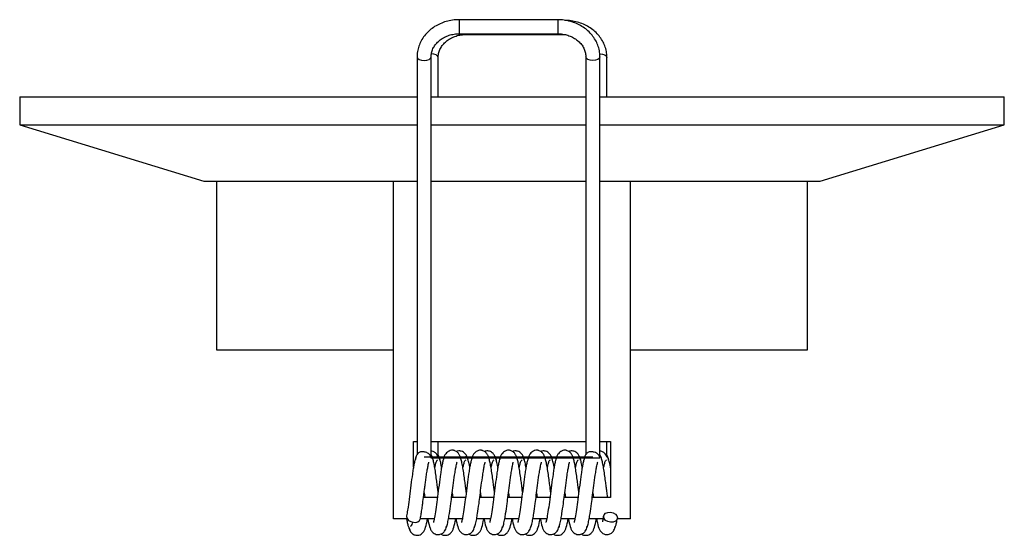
# Paper-space layout '_Posterior' of a CAD drawing. Header units: millimetres. Extents: x 27.4 to 97.4, y 7.3 to 44.
import ezdxf

# ---------------------------------------------------------------- set-up
doc = ezdxf.new("R2010")
doc.units = ezdxf.units.MM

psp = doc.layouts.new('_Posterior')

# ---------------------------------------------------------------- linework, layer by layer
at = {"color": 7, "linetype": 'Continuous', "lineweight": 25}
for p, q in [((65.691, 44.021), (58.691, 44.021)), ((58.691, 44.021), (58.691, 43.021)), ((65.691, 44.021), (65.691, 43.021)), ((58.691, 43.021), (65.691, 43.021)), ((59.189, 42.972), (59.189, 43.021)), ((59.189, 42.972), (66.189, 42.972)), ((55.691, 41.378), (55.691, 13.078)), ((56.691, 12.931), (56.691, 41.378)), ((57.189, 38.531), (57.189, 41.329)), ((67.691, 41.378), (67.691, 13.078)), ((68.691, 12.931), (68.691, 41.378)), ((69.189, 38.531), (69.189, 41.329)), ((27.44, 38.531), (27.44, 36.531)), ((27.44, 38.531), (55.691, 38.531)), ((56.691, 38.531), (67.691, 38.531)), ((68.691, 38.531), (97.44, 38.531)), ((97.44, 36.531), (97.44, 38.531)), ((27.44, 36.531), (40.523, 32.531)), ((27.44, 36.531), (55.691, 36.531)), ((56.691, 36.531), (67.691, 36.531)), ((68.691, 36.531), (97.44, 36.531)), ((84.357, 32.531), (97.44, 36.531)), ((40.523, 32.531), (55.691, 32.531)), ((41.44, 32.531), (41.44, 20.531)), ((54.026, 8.531), (54.026, 32.531)), ((56.691, 32.531), (67.691, 32.531)), ((68.691, 32.531), (84.357, 32.531)), ((70.854, 8.531), (70.854, 32.531)), ((83.44, 20.531), (83.44, 32.531)), ((41.44, 20.531), (54.026, 20.531)), ((70.854, 20.531), (83.44, 20.531)), ((55.44, 12.205), (55.44, 14.031)), ((55.44, 14.031), (55.691, 14.031)), ((56.691, 14.031), (67.691, 14.031)), ((57.189, 12.96), (57.189, 14.031)), ((68.691, 14.031), (69.44, 14.031)), ((69.189, 12.96), (69.189, 14.031)), ((69.44, 14.031), (69.44, 10.031)), ((56.689, 12.873), (56.681, 12.849)), ((68.681, 12.849), (68.689, 12.873)), ((57.133, 10.031), (56.144, 10.031)), ((56.19, 10.368), (56.233, 10.031)), ((59.138, 10.031), (58.139, 10.031)), ((58.19, 10.367), (58.233, 10.031)), ((61.136, 10.031), (60.143, 10.031)), ((60.19, 10.367), (60.233, 10.031)), ((63.14, 10.031), (62.147, 10.031)), ((62.19, 10.367), (62.233, 10.031)), ((65.143, 10.031), (64.147, 10.031)), ((64.19, 10.367), (64.233, 10.031)), ((67.141, 10.031), (66.152, 10.031)), ((66.19, 10.367), (66.233, 10.031)), ((69.44, 10.031), (68.157, 10.031)), ((68.19, 10.367), (68.233, 10.031)), ((54.985, 8.531), (54.026, 8.531)), ((54.944, 8.531), (54.948, 8.494)), ((56.902, 8.531), (55.93, 8.531)), ((58.907, 8.531), (57.927, 8.531)), ((60.912, 8.531), (59.926, 8.531)), ((62.912, 8.531), (61.929, 8.531)), ((64.916, 8.531), (63.932, 8.531)), ((66.92, 8.531), (65.931, 8.531)), ((68.921, 8.531), (67.935, 8.531)), ((70.854, 8.531), (69.942, 8.531))]:
    psp.add_line(p, q, dxfattribs=at)
at = {"color": 7, "linetype": 'Continuous'}
for p, q in [((68.191, 12.899), (56.191, 12.899)), ((56.689, 12.85), (68.689, 12.85))]:
    psp.add_line(p, q, dxfattribs=at)
at = {"color": 7, "linetype": 'Continuous', "lineweight": 25, "flags": 128}
for points in [[(55.691, 41.378), (55.729, 41.279), (55.838, 41.196), (56, 41.14), (56.191, 41.12), (56.382, 41.14), (56.545, 41.196), (56.653, 41.279), (56.691, 41.376)], [(57.189, 41.329), (57.151, 41.427), (57.043, 41.511), (56.88, 41.567), (56.689, 41.586)], [(68.691, 41.378), (68.653, 41.279), (68.545, 41.196), (68.382, 41.14), (68.191, 41.12), (68, 41.14), (67.838, 41.196), (67.729, 41.279), (67.691, 41.376)], [(68.689, 41.586), (68.88, 41.567), (69.043, 41.511), (69.151, 41.427), (69.189, 41.329)], [(54.949, 8.724), (54.944, 8.676), (54.982, 8.537), (55.089, 8.413), (55.25, 8.321), (55.44, 8.277)], [(69.44, 8.277), (69.25, 8.321), (69.089, 8.413), (68.982, 8.537), (68.944, 8.676), (68.982, 8.808), (69.089, 8.913), (69.25, 8.975), (69.44, 8.985), (69.63, 8.941), (69.791, 8.849), (69.898, 8.725), (69.936, 8.586), (69.898, 8.454), (69.791, 8.349), (69.63, 8.287), (69.44, 8.277)]]:
    psp.add_lwpolyline(points, dxfattribs=at)
at = {"color": 7, "linetype": 'Continuous', "lineweight": 25}
psp.add_arc((55.539, 8.682), 0.417, 256.21091, 340.6936, dxfattribs=at)
for points, knots in [([(58.691, 44.021), (58.606, 44.019), (58.368, 44.014), (57.98, 43.956), (57.541, 43.831), (57.129, 43.647), (56.752, 43.41), (56.421, 43.124), (56.144, 42.796), (55.928, 42.435), (55.778, 42.049), (55.702, 41.693), (55.694, 41.468), (55.691, 41.378)], [0, 0, 0, 0, 0.05482, 0.153263, 0.251851, 0.350465, 0.449018, 0.547381, 0.645394, 0.742892, 0.839762, 0.935994, 1, 1, 1, 1]), ([(68.691, 41.378), (68.689, 41.457), (68.682, 41.67), (68.615, 42.014), (68.473, 42.396), (68.267, 42.753), (68.003, 43.08), (67.685, 43.368), (67.321, 43.61), (66.919, 43.802), (66.487, 43.936), (66.074, 44.01), (65.806, 44.017), (65.691, 44.021)], [0, 0, 0, 0, 0.056425, 0.15174, 0.24709, 0.342687, 0.438729, 0.535305, 0.632404, 0.72995, 0.827841, 0.925988, 1, 1, 1, 1]), ([(69.189, 41.329), (69.187, 41.408), (69.18, 41.621), (69.112, 41.965), (68.971, 42.346), (68.765, 42.704), (68.501, 43.031), (68.183, 43.319), (67.819, 43.561), (67.417, 43.752), (66.985, 43.887), (66.571, 43.96), (66.304, 43.968), (66.189, 43.972)], [0, 0, 0, 0, 0.056425, 0.15174, 0.24709, 0.342687, 0.438729, 0.535305, 0.632404, 0.72995, 0.827841, 0.925988, 1, 1, 1, 1]), ([(56.691, 41.378), (56.692, 41.423), (56.697, 41.57), (56.752, 41.816), (56.885, 42.103), (57.081, 42.366), (57.333, 42.594), (57.63, 42.78), (57.963, 42.917), (58.32, 43.004), (58.567, 43.015), (58.691, 43.021)], [0, 0, 0, 0, 0.054924, 0.177619, 0.29956, 0.419497, 0.537455, 0.653976, 0.769602, 0.884705, 1, 1, 1, 1]), ([(57.189, 41.329), (57.19, 41.374), (57.195, 41.521), (57.25, 41.767), (57.383, 42.054), (57.579, 42.317), (57.831, 42.545), (58.128, 42.731), (58.461, 42.868), (58.818, 42.955), (59.065, 42.966), (59.189, 42.972)], [0, 0, 0, 0, 0.054924, 0.177619, 0.29956, 0.419497, 0.537455, 0.653976, 0.769602, 0.884705, 1, 1, 1, 1]), ([(65.691, 43.021), (65.751, 43.02), (65.934, 43.015), (66.236, 42.968), (66.579, 42.859), (66.892, 42.701), (67.164, 42.5), (67.386, 42.264), (67.553, 42), (67.657, 41.72), (67.689, 41.509), (67.691, 41.396), (67.691, 41.378)], [0, 0, 0, 0, 0.056236, 0.170596, 0.284954, 0.399282, 0.513772, 0.628776, 0.744834, 0.862614, 0.978454, 1, 1, 1, 1]), ([(57.184, 12.955), (57.186, 12.939), (57.188, 12.92), (57.184, 12.908), (57.183, 12.908), (57.181, 12.912), (57.176, 12.933), (57.154, 13.014), (57.084, 13.144), (56.935, 13.268), (56.791, 13.329), (56.711, 13.329), (56.691, 13.329)], [0, 0, 0, 0, 0.1135964, 0.1294456, 0.1396797, 0.1499967, 0.1653645, 0.2383365, 0.4801067, 0.722878, 0.932517, 1, 1, 1, 1]), ([(59.19, 10.428), (59.188, 10.442), (59.172, 10.566), (59.139, 10.828), (59.088, 11.235), (59.023, 11.69), (58.955, 12.128), (58.888, 12.5), (58.816, 12.788), (58.746, 12.989), (58.655, 13.161), (58.528, 13.294), (58.395, 13.362), (58.306, 13.388), (58.209, 13.402), (58.11, 13.397), (57.936, 13.346), (57.754, 13.199), (57.615, 12.973), (57.584, 12.815), (57.568, 12.733)], [0, 0, 0, 0, 0.00706, 0.065969, 0.138255, 0.22562, 0.323891, 0.414825, 0.498294, 0.57312, 0.637827, 0.693793, 0.722507, 0.737409, 0.753513, 0.78368, 0.834259, 0.906811, 0.951322, 1, 1, 1, 1]), ([(59.312, 12.684), (59.298, 12.756), (59.272, 12.894), (59.165, 13.102), (59.014, 13.255), (58.864, 13.327), (58.715, 13.354), (58.591, 13.349), (58.518, 13.318), (58.492, 13.306)], [0, 0, 0, 0, 0.1599001, 0.306575, 0.5468408, 0.7103123, 0.7995939, 0.9261666, 1, 1, 1, 1]), ([(61.19, 10.428), (61.188, 10.442), (61.172, 10.566), (61.139, 10.828), (61.088, 11.235), (61.023, 11.69), (60.955, 12.128), (60.888, 12.5), (60.816, 12.788), (60.746, 12.989), (60.655, 13.161), (60.528, 13.294), (60.395, 13.362), (60.306, 13.388), (60.209, 13.402), (60.11, 13.397), (59.936, 13.346), (59.754, 13.199), (59.615, 12.973), (59.584, 12.815), (59.568, 12.733)], [0, 0, 0, 0, 0.00706, 0.065969, 0.138255, 0.22562, 0.323891, 0.414825, 0.498294, 0.57312, 0.637827, 0.693793, 0.722507, 0.737409, 0.753513, 0.78368, 0.834259, 0.906811, 0.951322, 1, 1, 1, 1]), ([(61.312, 12.684), (61.298, 12.756), (61.272, 12.894), (61.165, 13.102), (61.014, 13.255), (60.864, 13.327), (60.715, 13.354), (60.591, 13.349), (60.518, 13.318), (60.492, 13.306)], [0, 0, 0, 0, 0.1599, 0.306575, 0.546841, 0.710312, 0.799594, 0.926167, 1, 1, 1, 1]), ([(63.19, 10.428), (63.188, 10.442), (63.172, 10.566), (63.139, 10.828), (63.088, 11.235), (63.023, 11.69), (62.955, 12.128), (62.888, 12.5), (62.816, 12.788), (62.746, 12.989), (62.655, 13.161), (62.528, 13.294), (62.395, 13.362), (62.306, 13.388), (62.209, 13.402), (62.11, 13.397), (61.936, 13.346), (61.754, 13.199), (61.615, 12.973), (61.584, 12.815), (61.568, 12.733)], [0, 0, 0, 0, 0.00706, 0.065969, 0.138255, 0.22562, 0.323891, 0.414825, 0.498294, 0.57312, 0.637827, 0.693793, 0.722507, 0.737409, 0.753513, 0.78368, 0.834259, 0.906811, 0.951322, 1, 1, 1, 1]), ([(63.312, 12.684), (63.298, 12.756), (63.272, 12.894), (63.165, 13.102), (63.014, 13.255), (62.864, 13.327), (62.715, 13.354), (62.591, 13.349), (62.518, 13.318), (62.492, 13.306)], [0, 0, 0, 0, 0.1599, 0.306575, 0.546841, 0.710312, 0.799594, 0.926167, 1, 1, 1, 1]), ([(65.19, 10.428), (65.188, 10.442), (65.172, 10.566), (65.139, 10.828), (65.088, 11.235), (65.023, 11.69), (64.955, 12.128), (64.888, 12.5), (64.816, 12.788), (64.746, 12.989), (64.655, 13.161), (64.528, 13.294), (64.395, 13.362), (64.306, 13.388), (64.209, 13.402), (64.11, 13.397), (63.936, 13.346), (63.754, 13.199), (63.615, 12.973), (63.584, 12.815), (63.568, 12.733)], [0, 0, 0, 0, 0.00706, 0.065969, 0.138255, 0.22562, 0.323891, 0.414825, 0.498294, 0.57312, 0.637827, 0.693793, 0.722507, 0.737409, 0.753513, 0.78368, 0.834259, 0.906811, 0.951322, 1, 1, 1, 1]), ([(65.312, 12.684), (65.298, 12.756), (65.272, 12.894), (65.165, 13.102), (65.014, 13.255), (64.864, 13.327), (64.715, 13.354), (64.591, 13.349), (64.518, 13.318), (64.492, 13.306)], [0, 0, 0, 0, 0.1599, 0.306575, 0.546841, 0.710312, 0.799594, 0.926167, 1, 1, 1, 1]), ([(67.19, 10.428), (67.188, 10.442), (67.172, 10.566), (67.139, 10.828), (67.088, 11.235), (67.023, 11.69), (66.955, 12.128), (66.888, 12.5), (66.816, 12.788), (66.746, 12.989), (66.655, 13.161), (66.528, 13.294), (66.395, 13.362), (66.306, 13.388), (66.209, 13.402), (66.11, 13.397), (65.936, 13.346), (65.754, 13.199), (65.615, 12.973), (65.584, 12.815), (65.568, 12.733)], [0, 0, 0, 0, 0.00706, 0.065969, 0.138255, 0.22562, 0.323891, 0.414825, 0.498294, 0.57312, 0.637827, 0.693793, 0.722507, 0.737409, 0.753513, 0.78368, 0.834259, 0.906811, 0.951322, 1, 1, 1, 1]), ([(67.312, 12.684), (67.298, 12.756), (67.272, 12.894), (67.165, 13.102), (67.014, 13.255), (66.864, 13.327), (66.715, 13.354), (66.591, 13.349), (66.518, 13.318), (66.492, 13.306)], [0, 0, 0, 0, 0.1599, 0.306575, 0.546841, 0.710312, 0.799594, 0.926167, 1, 1, 1, 1]), ([(69.184, 12.955), (69.186, 12.939), (69.188, 12.92), (69.184, 12.908), (69.183, 12.908), (69.181, 12.912), (69.176, 12.933), (69.154, 13.014), (69.084, 13.144), (68.935, 13.268), (68.791, 13.329), (68.711, 13.329), (68.691, 13.329)], [0, 0, 0, 0, 0.113645, 0.129477, 0.139701, 0.150009, 0.165376, 0.238357, 0.480123, 0.72289, 0.932524, 1, 1, 1, 1]), ([(55.61, 12.895), (55.602, 12.88), (55.575, 12.828), (55.531, 12.659), (55.473, 12.397), (55.415, 12.076), (55.342, 11.6), (55.253, 10.931), (55.148, 10.101), (55.059, 9.42), (54.991, 8.972), (54.959, 8.787), (54.948, 8.724)], [0, 0, 0, 0, 0.032569, 0.119866, 0.20669, 0.292657, 0.376458, 0.53904, 0.696744, 0.84884, 0.948133, 1, 1, 1, 1]), ([(55.801, 13.208), (55.778, 13.191), (55.708, 13.139), (55.616, 12.97), (55.585, 12.814), (55.568, 12.733)], [0, 0, 0, 0, 0.185461, 0.574525, 1, 1, 1, 1]), ([(56.681, 12.849), (56.682, 12.851), (56.682, 12.857), (56.682, 12.868), (56.679, 12.895), (56.657, 12.981), (56.594, 13.091), (56.451, 13.197), (56.322, 13.252), (56.187, 13.282), (56.077, 13.291), (55.967, 13.285), (55.864, 13.263), (55.819, 13.232), (55.796, 13.216)], [0, 0, 0, 0, 0.005252, 0.010499, 0.024794, 0.089988, 0.352358, 0.475431, 0.599758, 0.670869, 0.742306, 0.807945, 0.897428, 1, 1, 1, 1]), ([(56.691, 12.931), (56.691, 12.931), (56.692, 12.918), (56.69, 12.899), (56.689, 12.879), (56.689, 12.873)], [0, 0, 0, 0, 0.035439, 0.703894, 1, 1, 1, 1]), ([(57.19, 10.428), (57.188, 10.442), (57.172, 10.566), (57.139, 10.828), (57.088, 11.235), (57.024, 11.69), (56.955, 12.128), (56.889, 12.5), (56.814, 12.788), (56.764, 12.958), (56.707, 13.051), (56.691, 13.077)], [0, 0, 0, 0, 0.011706, 0.109391, 0.229257, 0.374127, 0.537082, 0.687869, 0.82628, 0.950357, 1, 1, 1, 1]), ([(57.61, 12.895), (57.602, 12.88), (57.575, 12.828), (57.531, 12.659), (57.473, 12.397), (57.415, 12.076), (57.342, 11.6), (57.253, 10.93), (57.148, 10.101), (57.049, 9.339), (56.968, 8.824), (56.915, 8.54), (56.887, 8.414), (56.872, 8.357), (56.865, 8.33), (56.856, 8.29), (56.847, 8.263), (56.858, 8.269), (56.858, 8.269)], [0, 0, 0, 0, 0.026539, 0.097676, 0.168426, 0.238478, 0.306766, 0.43925, 0.567758, 0.691697, 0.811561, 0.862193, 0.895913, 0.916598, 0.931391, 0.945426, 0.999356, 1, 1, 1, 1]), ([(56.952, 12.134), (56.972, 12.233), (57.018, 12.456), (57.092, 12.68), (57.143, 12.711), (57.17, 12.728)], [0, 0, 0, 0, 0.2750219, 0.6235199, 1, 1, 1, 1]), ([(57.436, 12.182), (57.435, 12.191), (57.405, 12.371), (57.347, 12.624), (57.267, 12.903), (57.212, 12.939), (57.186, 12.956)], [0, 0, 0, 0, 0.017322, 0.349736, 0.695374, 1, 1, 1, 1]), ([(57.312, 12.684), (57.299, 12.757), (57.275, 12.888), (57.216, 12.994), (57.189, 13.041)], [0, 0, 0, 0, 0.553653, 1, 1, 1, 1]), ([(59.61, 12.895), (59.602, 12.88), (59.575, 12.828), (59.531, 12.659), (59.473, 12.397), (59.415, 12.076), (59.342, 11.6), (59.253, 10.93), (59.148, 10.101), (59.049, 9.339), (58.968, 8.824), (58.915, 8.54), (58.887, 8.414), (58.872, 8.357), (58.865, 8.33), (58.856, 8.29), (58.847, 8.263), (58.858, 8.269), (58.858, 8.269)], [0, 0, 0, 0, 0.0265394, 0.0976759, 0.1684263, 0.2384783, 0.3067661, 0.4392497, 0.5677581, 0.6916974, 0.8115611, 0.8621928, 0.8959134, 0.9165978, 0.9313915, 0.9454257, 0.999356, 1, 1, 1, 1]), ([(58.952, 12.134), (58.972, 12.233), (59.018, 12.456), (59.092, 12.68), (59.143, 12.711), (59.17, 12.728)], [0, 0, 0, 0, 0.275022, 0.62352, 1, 1, 1, 1]), ([(59.436, 12.182), (59.435, 12.191), (59.405, 12.371), (59.347, 12.625), (59.262, 12.916), (59.201, 12.953), (59.17, 12.973)], [0, 0, 0, 0, 0.016308, 0.329248, 0.654639, 1, 1, 1, 1]), ([(61.61, 12.895), (61.602, 12.88), (61.575, 12.828), (61.531, 12.659), (61.473, 12.397), (61.415, 12.076), (61.342, 11.6), (61.253, 10.93), (61.148, 10.101), (61.049, 9.339), (60.968, 8.824), (60.915, 8.54), (60.887, 8.414), (60.872, 8.357), (60.865, 8.33), (60.856, 8.29), (60.847, 8.263), (60.858, 8.269), (60.858, 8.269)], [0, 0, 0, 0, 0.026539, 0.097676, 0.168426, 0.238478, 0.306766, 0.43925, 0.567758, 0.691697, 0.811561, 0.862193, 0.895913, 0.916598, 0.931391, 0.945426, 0.999356, 1, 1, 1, 1]), ([(60.952, 12.134), (60.972, 12.233), (61.018, 12.456), (61.092, 12.68), (61.143, 12.711), (61.17, 12.728)], [0, 0, 0, 0, 0.275022, 0.62352, 1, 1, 1, 1]), ([(61.436, 12.182), (61.435, 12.191), (61.405, 12.371), (61.347, 12.625), (61.262, 12.916), (61.201, 12.953), (61.17, 12.973)], [0, 0, 0, 0, 0.016308, 0.329248, 0.654639, 1, 1, 1, 1]), ([(63.61, 12.895), (63.602, 12.88), (63.575, 12.828), (63.531, 12.659), (63.473, 12.397), (63.415, 12.076), (63.342, 11.6), (63.253, 10.93), (63.148, 10.101), (63.049, 9.339), (62.968, 8.824), (62.915, 8.54), (62.887, 8.414), (62.872, 8.357), (62.865, 8.33), (62.856, 8.29), (62.847, 8.263), (62.858, 8.269), (62.858, 8.269)], [0, 0, 0, 0, 0.0265394, 0.0976759, 0.1684263, 0.2384783, 0.3067661, 0.4392497, 0.5677581, 0.6916974, 0.8115611, 0.8621928, 0.8959134, 0.9165978, 0.9313915, 0.9454257, 0.999356, 1, 1, 1, 1]), ([(62.952, 12.134), (62.972, 12.233), (63.018, 12.456), (63.092, 12.68), (63.143, 12.711), (63.17, 12.728)], [0, 0, 0, 0, 0.275022, 0.62352, 1, 1, 1, 1]), ([(63.436, 12.182), (63.435, 12.191), (63.405, 12.371), (63.347, 12.625), (63.262, 12.916), (63.201, 12.953), (63.17, 12.973)], [0, 0, 0, 0, 0.016308, 0.329248, 0.654639, 1, 1, 1, 1]), ([(65.61, 12.895), (65.602, 12.88), (65.575, 12.828), (65.531, 12.659), (65.473, 12.397), (65.415, 12.076), (65.342, 11.6), (65.253, 10.93), (65.148, 10.101), (65.049, 9.339), (64.968, 8.824), (64.915, 8.54), (64.887, 8.414), (64.872, 8.357), (64.865, 8.33), (64.856, 8.29), (64.847, 8.263), (64.858, 8.269), (64.858, 8.269)], [0, 0, 0, 0, 0.026539, 0.097676, 0.168426, 0.238478, 0.306766, 0.43925, 0.567758, 0.691697, 0.811561, 0.862193, 0.895913, 0.916598, 0.931391, 0.945426, 0.999356, 1, 1, 1, 1]), ([(64.952, 12.134), (64.972, 12.233), (65.018, 12.456), (65.092, 12.68), (65.143, 12.711), (65.17, 12.728)], [0, 0, 0, 0, 0.275022, 0.62352, 1, 1, 1, 1]), ([(65.436, 12.182), (65.435, 12.191), (65.405, 12.371), (65.347, 12.625), (65.262, 12.916), (65.201, 12.953), (65.17, 12.973)], [0, 0, 0, 0, 0.016308, 0.329248, 0.654639, 1, 1, 1, 1]), ([(67.61, 12.895), (67.602, 12.88), (67.575, 12.828), (67.531, 12.659), (67.473, 12.397), (67.415, 12.076), (67.342, 11.6), (67.253, 10.93), (67.148, 10.101), (67.049, 9.339), (66.968, 8.824), (66.915, 8.54), (66.887, 8.414), (66.872, 8.357), (66.865, 8.33), (66.856, 8.29), (66.847, 8.263), (66.858, 8.269), (66.858, 8.269)], [0, 0, 0, 0, 0.026539, 0.097676, 0.168426, 0.238478, 0.306766, 0.43925, 0.567758, 0.691697, 0.811561, 0.862193, 0.895913, 0.916598, 0.931391, 0.945426, 0.999356, 1, 1, 1, 1]), ([(66.952, 12.134), (66.972, 12.233), (67.018, 12.456), (67.092, 12.68), (67.143, 12.711), (67.17, 12.728)], [0, 0, 0, 0, 0.2750219, 0.6235199, 1, 1, 1, 1]), ([(67.436, 12.182), (67.435, 12.191), (67.405, 12.371), (67.347, 12.625), (67.262, 12.916), (67.201, 12.953), (67.17, 12.973)], [0, 0, 0, 0, 0.016308, 0.329248, 0.654639, 1, 1, 1, 1]), ([(67.801, 13.208), (67.778, 13.191), (67.708, 13.139), (67.616, 12.97), (67.585, 12.814), (67.568, 12.733)], [0, 0, 0, 0, 0.185453, 0.574521, 1, 1, 1, 1]), ([(68.681, 12.849), (68.682, 12.851), (68.682, 12.857), (68.682, 12.868), (68.679, 12.896), (68.657, 12.981), (68.594, 13.092), (68.451, 13.197), (68.322, 13.252), (68.187, 13.282), (68.077, 13.291), (67.967, 13.285), (67.864, 13.263), (67.819, 13.232), (67.796, 13.216)], [0, 0, 0, 0, 0.005254, 0.010504, 0.024805, 0.090023, 0.352494, 0.47547, 0.599698, 0.670819, 0.742266, 0.807907, 0.897375, 1, 1, 1, 1]), ([(68.691, 12.931), (68.691, 12.931), (68.692, 12.918), (68.69, 12.899), (68.689, 12.879), (68.689, 12.873)], [0, 0, 0, 0, 0.035334, 0.703916, 1, 1, 1, 1]), ([(69.241, 10.031), (69.238, 10.053), (69.22, 10.194), (69.186, 10.457), (69.139, 10.828), (69.088, 11.235), (69.024, 11.69), (68.955, 12.128), (68.889, 12.5), (68.814, 12.788), (68.764, 12.958), (68.707, 13.051), (68.691, 13.077)], [0, 0, 0, 0, 0.017965, 0.115332, 0.202774, 0.310072, 0.439752, 0.585621, 0.720598, 0.844496, 0.955563, 1, 1, 1, 1]), ([(68.952, 12.134), (68.972, 12.233), (69.018, 12.456), (69.092, 12.68), (69.143, 12.711), (69.17, 12.728)], [0, 0, 0, 0, 0.2750219, 0.6235199, 1, 1, 1, 1]), ([(69.44, 12.157), (69.437, 12.175), (69.407, 12.363), (69.347, 12.625), (69.267, 12.902), (69.212, 12.939), (69.186, 12.956)], [0, 0, 0, 0, 0.03298, 0.360098, 0.700229, 1, 1, 1, 1]), ([(69.312, 12.684), (69.299, 12.757), (69.275, 12.888), (69.216, 12.994), (69.189, 13.041)], [0, 0, 0, 0, 0.553654, 1, 1, 1, 1]), ([(55.932, 8.544), (55.951, 8.657), (55.988, 8.876), (56.043, 9.245), (56.103, 9.68), (56.159, 10.127), (56.214, 10.557), (56.26, 10.912), (56.308, 11.268), (56.36, 11.649), (56.417, 12.007), (56.472, 12.288), (56.509, 12.462), (56.536, 12.548), (56.533, 12.55), (56.532, 12.551)], [0, 0, 0, 0, 0.0880797, 0.1718714, 0.2450754, 0.3590053, 0.4342038, 0.495669, 0.5686769, 0.6521868, 0.7452745, 0.8325762, 0.9105741, 0.9803568, 1, 1, 1, 1]), ([(57.748, 7.881), (57.753, 7.885), (57.786, 7.911), (57.847, 8.121), (57.922, 8.468), (58.003, 8.968), (58.086, 9.538), (58.171, 10.231), (58.263, 10.933), (58.345, 11.552), (58.417, 12.007), (58.472, 12.288), (58.509, 12.462), (58.536, 12.548), (58.533, 12.55), (58.532, 12.551)], [0, 0, 0, 0, 0.017525, 0.121008, 0.218229, 0.290826, 0.412722, 0.501455, 0.60763, 0.729111, 0.801611, 0.869605, 0.930352, 0.984701, 1, 1, 1, 1]), ([(59.748, 7.881), (59.753, 7.885), (59.786, 7.911), (59.847, 8.121), (59.922, 8.468), (60.003, 8.968), (60.086, 9.538), (60.171, 10.231), (60.263, 10.933), (60.345, 11.552), (60.417, 12.007), (60.472, 12.288), (60.509, 12.462), (60.536, 12.548), (60.533, 12.55), (60.532, 12.551)], [0, 0, 0, 0, 0.017525, 0.121008, 0.218229, 0.290826, 0.412722, 0.501455, 0.60763, 0.729111, 0.801611, 0.869605, 0.930352, 0.984701, 1, 1, 1, 1]), ([(61.748, 7.881), (61.753, 7.885), (61.786, 7.911), (61.847, 8.121), (61.922, 8.468), (62.003, 8.968), (62.086, 9.538), (62.171, 10.231), (62.263, 10.933), (62.345, 11.552), (62.417, 12.007), (62.472, 12.288), (62.509, 12.462), (62.536, 12.548), (62.533, 12.55), (62.532, 12.551)], [0, 0, 0, 0, 0.0175249, 0.1210077, 0.218229, 0.2908262, 0.4127221, 0.5014545, 0.6076298, 0.7291113, 0.8016112, 0.8696047, 0.9303521, 0.9847012, 1, 1, 1, 1]), ([(63.748, 7.881), (63.753, 7.885), (63.786, 7.911), (63.847, 8.121), (63.922, 8.468), (64.003, 8.968), (64.086, 9.538), (64.171, 10.231), (64.263, 10.933), (64.345, 11.552), (64.417, 12.007), (64.472, 12.288), (64.509, 12.462), (64.536, 12.548), (64.533, 12.55), (64.532, 12.551)], [0, 0, 0, 0, 0.017525, 0.121008, 0.218229, 0.290826, 0.412722, 0.501455, 0.60763, 0.729111, 0.801611, 0.869605, 0.930352, 0.984701, 1, 1, 1, 1]), ([(65.748, 7.881), (65.753, 7.885), (65.786, 7.911), (65.847, 8.121), (65.922, 8.468), (66.003, 8.968), (66.086, 9.538), (66.171, 10.231), (66.263, 10.933), (66.345, 11.552), (66.417, 12.007), (66.472, 12.288), (66.509, 12.462), (66.536, 12.548), (66.533, 12.55), (66.532, 12.551)], [0, 0, 0, 0, 0.017525, 0.121008, 0.218229, 0.290826, 0.412722, 0.501455, 0.60763, 0.729111, 0.801611, 0.869605, 0.930352, 0.984701, 1, 1, 1, 1]), ([(67.748, 7.881), (67.753, 7.885), (67.786, 7.911), (67.847, 8.121), (67.922, 8.468), (68.003, 8.968), (68.086, 9.538), (68.171, 10.231), (68.263, 10.933), (68.345, 11.552), (68.417, 12.007), (68.472, 12.288), (68.509, 12.462), (68.536, 12.548), (68.533, 12.55), (68.532, 12.551)], [0, 0, 0, 0, 0.017525, 0.121008, 0.218229, 0.290826, 0.412722, 0.501455, 0.60763, 0.729111, 0.801611, 0.869605, 0.930352, 0.984701, 1, 1, 1, 1]), ([(54.948, 8.494), (54.968, 8.384), (55.01, 8.163), (55.075, 7.937), (55.138, 7.791), (55.179, 7.777), (55.199, 7.77)], [0, 0, 0, 0, 0.248614, 0.500631, 0.751047, 1, 1, 1, 1]), ([(55.113, 7.916), (55.123, 7.854), (55.143, 7.735), (55.245, 7.555), (55.416, 7.401), (55.636, 7.338), (55.83, 7.36), (56.025, 7.445), (56.187, 7.627), (56.295, 7.879), (56.375, 8.163), (56.423, 8.461), (56.434, 8.531)], [0, 0, 0, 0, 0.0606269, 0.1151793, 0.202802, 0.300407, 0.3629954, 0.4267109, 0.5505441, 0.6707253, 0.9233657, 1, 1, 1, 1]), ([(56.454, 8.531), (56.462, 8.478), (56.508, 8.198), (56.585, 7.928), (56.693, 7.676), (56.855, 7.494), (57.05, 7.409), (57.244, 7.387), (57.464, 7.45), (57.635, 7.605), (57.737, 7.784), (57.757, 7.903), (57.768, 7.965)], [0, 0, 0, 0, 0.059252, 0.316648, 0.439092, 0.565256, 0.630171, 0.693938, 0.79338, 0.882652, 0.938232, 1, 1, 1, 1]), ([(57.387, 7.45), (57.397, 7.441), (57.473, 7.368), (57.638, 7.342), (57.829, 7.359), (58.025, 7.445), (58.187, 7.627), (58.295, 7.879), (58.375, 8.163), (58.423, 8.461), (58.434, 8.531)], [0, 0, 0, 0, 0.0172, 0.137529, 0.21469, 0.293239, 0.445903, 0.594064, 0.905524, 1, 1, 1, 1]), ([(58.454, 8.531), (58.462, 8.478), (58.508, 8.198), (58.585, 7.928), (58.693, 7.676), (58.855, 7.494), (59.05, 7.409), (59.244, 7.387), (59.464, 7.45), (59.635, 7.605), (59.737, 7.784), (59.757, 7.903), (59.768, 7.965)], [0, 0, 0, 0, 0.059252, 0.316648, 0.439092, 0.565256, 0.630171, 0.693938, 0.79338, 0.882652, 0.938232, 1, 1, 1, 1]), ([(59.387, 7.45), (59.397, 7.441), (59.473, 7.368), (59.638, 7.342), (59.829, 7.359), (60.025, 7.445), (60.187, 7.627), (60.295, 7.879), (60.375, 8.163), (60.423, 8.461), (60.434, 8.531)], [0, 0, 0, 0, 0.0172003, 0.1375295, 0.2146895, 0.2932392, 0.4459029, 0.5940643, 0.9055238, 1, 1, 1, 1]), ([(60.454, 8.531), (60.462, 8.478), (60.508, 8.198), (60.585, 7.928), (60.693, 7.676), (60.855, 7.494), (61.05, 7.409), (61.244, 7.387), (61.464, 7.45), (61.635, 7.605), (61.737, 7.784), (61.757, 7.903), (61.768, 7.965)], [0, 0, 0, 0, 0.059252, 0.3166483, 0.4390919, 0.5652562, 0.6301712, 0.6939378, 0.7933803, 0.8826524, 0.9382318, 1, 1, 1, 1]), ([(61.387, 7.45), (61.397, 7.441), (61.473, 7.368), (61.638, 7.342), (61.829, 7.359), (62.025, 7.445), (62.187, 7.627), (62.295, 7.879), (62.375, 8.163), (62.423, 8.461), (62.434, 8.531)], [0, 0, 0, 0, 0.0172003, 0.1375295, 0.2146895, 0.2932392, 0.4459029, 0.5940643, 0.9055238, 1, 1, 1, 1]), ([(62.454, 8.531), (62.462, 8.478), (62.508, 8.198), (62.585, 7.928), (62.693, 7.676), (62.855, 7.494), (63.05, 7.409), (63.244, 7.387), (63.464, 7.45), (63.635, 7.605), (63.737, 7.784), (63.757, 7.903), (63.768, 7.965)], [0, 0, 0, 0, 0.059252, 0.316648, 0.439092, 0.565256, 0.630171, 0.693938, 0.79338, 0.882652, 0.938232, 1, 1, 1, 1]), ([(63.387, 7.45), (63.397, 7.441), (63.473, 7.368), (63.638, 7.342), (63.829, 7.359), (64.025, 7.445), (64.187, 7.627), (64.295, 7.879), (64.375, 8.163), (64.423, 8.461), (64.434, 8.531)], [0, 0, 0, 0, 0.0172, 0.137529, 0.21469, 0.293239, 0.445903, 0.594064, 0.905524, 1, 1, 1, 1]), ([(64.454, 8.531), (64.462, 8.478), (64.508, 8.198), (64.585, 7.928), (64.693, 7.676), (64.855, 7.494), (65.05, 7.409), (65.244, 7.387), (65.464, 7.45), (65.635, 7.605), (65.737, 7.784), (65.757, 7.903), (65.768, 7.965)], [0, 0, 0, 0, 0.059252, 0.316648, 0.439092, 0.565256, 0.630171, 0.693938, 0.79338, 0.882652, 0.938232, 1, 1, 1, 1]), ([(65.387, 7.45), (65.397, 7.441), (65.473, 7.368), (65.638, 7.342), (65.829, 7.359), (66.025, 7.445), (66.187, 7.627), (66.295, 7.879), (66.375, 8.163), (66.423, 8.461), (66.434, 8.531)], [0, 0, 0, 0, 0.0172, 0.137529, 0.21469, 0.293239, 0.445903, 0.594064, 0.905524, 1, 1, 1, 1]), ([(66.454, 8.531), (66.462, 8.478), (66.508, 8.198), (66.585, 7.928), (66.693, 7.676), (66.855, 7.494), (67.05, 7.409), (67.244, 7.387), (67.464, 7.45), (67.635, 7.605), (67.737, 7.784), (67.757, 7.903), (67.768, 7.965)], [0, 0, 0, 0, 0.059252, 0.316648, 0.439092, 0.565256, 0.630171, 0.693938, 0.79338, 0.882652, 0.938232, 1, 1, 1, 1]), ([(67.387, 7.45), (67.397, 7.441), (67.473, 7.368), (67.638, 7.342), (67.829, 7.359), (68.025, 7.445), (68.187, 7.627), (68.295, 7.879), (68.375, 8.163), (68.423, 8.461), (68.434, 8.531)], [0, 0, 0, 0, 0.0172003, 0.1375295, 0.2146895, 0.2932392, 0.4459029, 0.5940643, 0.9055238, 1, 1, 1, 1]), ([(68.454, 8.531), (68.462, 8.478), (68.508, 8.198), (68.585, 7.928), (68.693, 7.676), (68.855, 7.494), (69.05, 7.409), (69.244, 7.387), (69.464, 7.45), (69.635, 7.605), (69.737, 7.784), (69.757, 7.903), (69.768, 7.965)], [0, 0, 0, 0, 0.059252, 0.316648, 0.439092, 0.565256, 0.630171, 0.693938, 0.79338, 0.882652, 0.938232, 1, 1, 1, 1]), ([(68.948, 8.719), (68.928, 8.61), (68.894, 8.417), (68.866, 8.302), (68.879, 8.298), (68.882, 8.297)], [0, 0, 0, 0, 0.498167, 0.875973, 1, 1, 1, 1]), ([(69.744, 7.865), (69.765, 7.904), (69.806, 7.983), (69.87, 8.214), (69.912, 8.434), (69.932, 8.543)], [0, 0, 0, 0, 0.326678, 0.665627, 1, 1, 1, 1]), ([(55.366, 8.291), (55.361, 8.268), (55.333, 8.145), (55.281, 8.013), (55.233, 7.986), (55.208, 7.973)], [0, 0, 0, 0, 0.100935, 0.535635, 1, 1, 1, 1])]:
    psp.add_open_spline(points, degree=3, knots=knots, dxfattribs=at)

doc.saveas('drawing.dxf')
